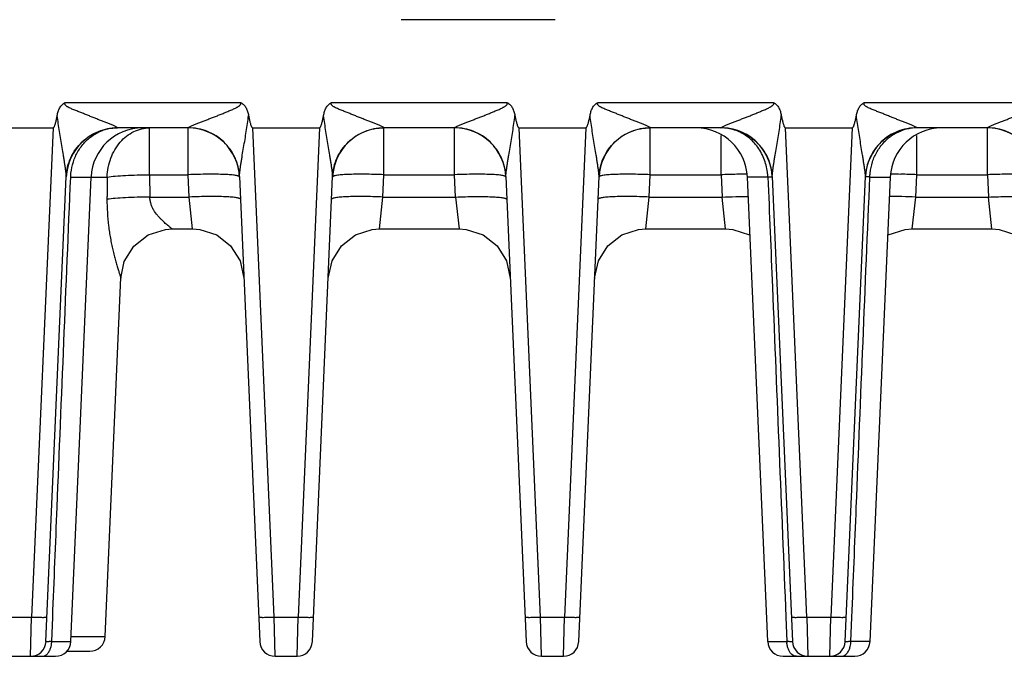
# Model space of a CAD drawing. Header units: inches. Extents: x 0 to 34, y 0 to 22.
# Tile 6 of 67: x 8.2 to 10.2, y 4.7 to 6. Entities that reach past the tile are written whole.
import ezdxf

# ---------------------------------------------------------------- set-up
doc = ezdxf.new("R2010")
doc.units = ezdxf.units.IN
doc.header["$LTSCALE"] = 1.87
doc.header["$MEASUREMENT"] = 0
doc.layers.get('0').update_dxf_attribs({"linetype": 'CONTINUOUS'})
doc.layers.add('DIMENSIONS', color=7, linetype='CONTINUOUS')
doc.styles.get("Standard").update_dxf_attribs({"font": 'txt', "width": 0.8})
doc.dimstyles.new('DIMSTYLE_1', dxfattribs={"dimtxt": 0.125, "dimasz": 0.18, "dimexe": 0.18, "dimexo": 0.0625, "dimgap": 0.09, "dimtad": 0, "dimtih": 1, "dimtoh": 1, "dimzin": 4, "dimdsep": 46, "dimtxsty": 'STANDARD', "dimblk": '_FILLED', "dimblk1": '_FILLED', "dimblk2": '_FILLED', "dimcen": 0.09, "dimadec": 0, "dimazin": 0, "dimtp": 0.01, "dimtm": 0.01, "dimtfac": 1, "dimtofl": 0, "dimtmove": 0, "dimatfit": 3, "dimldrblk": '_FILLED', "dimfxl": 1, "dimtolj": 1, "dimtzin": 4, "dimarcsym": 0})

# ---------------------------------------------------------------- blocks, each defined once
blk = doc.blocks.new('*D12')
at = {"layer": 'DIMENSIONS', "color": 2, "linetype": 'CONTINUOUS'}
blk.add_line((11.2931, 9.5325), (5.3248, 9.5325), dxfattribs=at)
at = {"layer": 'DIMENSIONS', "color": 2, "linetype": 'CONTINUOUS', "insert": (5.2623, 9.595), "char_height": 0.125, "width": 1.225, "attachment_point": 3, "line_spacing_factor": 0.9}
blk.add_mtext('4.80{\\Ftxt.shx;\\W1.000000;\\H0.125000; }[121.9]', dxfattribs=at)
blk = doc.blocks.new('_FILLED')
at = {"color": 0, "linetype": 'BYBLOCK'}
blk.add_solid([(0, 0), (-1, 0.174), (-1, -0.174)], dxfattribs=at)

msp = doc.modelspace()

# ---------------------------------------------------------------- linework, layer by layer
at = {"color": 7, "linetype": 'CONTINUOUS'}
for p, q in [((9.2768, 5.9729), (8.9764, 5.9729)), ((8.3219, 5.8114), (8.6635, 5.8114)), ((8.8411, 5.8114), (9.1827, 5.8114)), ((9.3604, 5.8114), (9.7019, 5.8114)), ((9.8796, 5.8114), (10.2212, 5.8114)), ((8.1681, 5.7619), (8.2981, 5.7619)), ((8.2981, 5.7619), (8.2564, 4.8084)), ((8.4238, 5.7619), (8.4238, 5.7621)), ((8.5616, 5.7619), (8.4238, 5.7619)), ((8.4862, 5.6706), (8.4862, 5.7619)), ((8.5616, 5.7621), (8.5616, 5.7619)), ((8.5616, 5.6706), (8.5616, 5.7619)), ((8.7289, 4.8084), (8.6873, 5.7619)), ((8.6873, 5.7619), (8.8173, 5.7619)), ((8.8173, 5.7619), (8.7757, 4.8084)), ((8.943, 5.7619), (8.943, 5.7621)), ((8.943, 5.6706), (8.943, 5.7619)), ((9.0808, 5.7619), (8.943, 5.7619)), ((9.0808, 5.7621), (9.0808, 5.7619)), ((9.0808, 5.6706), (9.0808, 5.7619)), ((9.2482, 4.8084), (9.2065, 5.7619)), ((9.2065, 5.7619), (9.3365, 5.7619)), ((9.3365, 5.7619), (9.2949, 4.8084)), ((9.4622, 5.7619), (9.4623, 5.7621)), ((9.4622, 5.6706), (9.4622, 5.7619)), ((9.6001, 5.7619), (9.4622, 5.7619)), ((9.6, 5.7621), (9.6001, 5.7619)), ((9.7674, 4.8084), (9.7258, 5.7619)), ((9.7258, 5.7619), (9.8558, 5.7619)), ((9.8558, 5.7619), (9.8141, 4.8084)), ((9.9815, 5.7619), (9.9815, 5.7621)), ((10.1193, 5.7619), (9.9815, 5.7619)), ((10.1193, 5.7621), (10.1193, 5.7619)), ((10.1193, 5.6706), (10.1193, 5.7619)), ((9.6001, 5.6706), (9.6001, 5.7474)), ((9.9815, 5.6706), (9.9815, 5.7474)), ((8.2843, 4.7606), (8.3239, 5.667)), ((8.3325, 5.6662), (8.4035, 5.6662)), ((8.3328, 4.7606), (8.3724, 5.6662)), ((8.4862, 5.6706), (8.4865, 5.6271)), ((8.4862, 5.6706), (8.5616, 5.6706)), ((8.5635, 5.6271), (8.5616, 5.6706)), ((8.6615, 5.667), (8.7011, 4.7606)), ((8.8036, 4.7606), (8.8431, 5.667)), ((8.9411, 5.6271), (8.943, 5.6706)), ((8.943, 5.6706), (9.0808, 5.6706)), ((9.0827, 5.6271), (9.0808, 5.6706)), ((9.1807, 5.667), (9.2203, 4.7606)), ((9.3228, 4.7606), (9.3624, 5.667)), ((9.4603, 5.6271), (9.4622, 5.6706)), ((9.4622, 5.6706), (9.6001, 5.6706)), ((9.6001, 5.6706), (9.602, 5.6271)), ((9.691, 4.7606), (9.6515, 5.6662)), ((9.6914, 5.6662), (9.6515, 5.6662)), ((9.6999, 5.667), (9.7395, 4.7606)), ((9.842, 4.7606), (9.8816, 5.667)), ((9.8902, 5.6662), (9.9301, 5.6662)), ((9.8905, 4.7606), (9.9301, 5.6662)), ((9.9796, 5.6271), (9.9815, 5.6706)), ((9.9815, 5.6706), (10.1193, 5.6706)), ((10.1193, 5.6706), (10.1212, 5.6271)), ((8.4865, 5.6271), (8.5635, 5.6271)), ((8.5702, 5.5649), (8.5635, 5.6271)), ((8.9344, 5.5649), (8.9411, 5.6271)), ((8.9411, 5.6271), (9.0827, 5.6271)), ((9.0827, 5.6271), (9.0894, 5.5649)), ((9.4536, 5.5649), (9.4603, 5.6271)), ((9.4603, 5.6271), (9.602, 5.6271)), ((9.6087, 5.5649), (9.602, 5.6271)), ((9.9729, 5.5649), (9.9796, 5.6271)), ((9.9796, 5.6271), (10.1212, 5.6271)), ((10.1279, 5.5649), (10.1212, 5.6271)), ((8.4833, 5.5532), (8.4833, 5.5532)), ((8.53, 5.5649), (8.5702, 5.5649)), ((8.5702, 5.5649), (8.5844, 5.5639)), ((8.9344, 5.5649), (9.0894, 5.5649)), ((9.4067, 5.5532), (9.4395, 5.5639)), ((9.4395, 5.5639), (9.4536, 5.5649)), ((9.4537, 5.5649), (9.6087, 5.5649)), ((9.6087, 5.5649), (9.6228, 5.5639)), ((9.9729, 5.5649), (10.1279, 5.5649)), ((10.1279, 5.5649), (10.1421, 5.5639)), ((8.3998, 4.7706), (8.4303, 5.4706)), ((8.2097, 4.8084), (8.2564, 4.8084)), ((8.2544, 4.7319), (8.2564, 4.8084)), ((8.2955, 4.7606), (8.2974, 4.8079)), ((8.7289, 4.8084), (8.7757, 4.8084)), ((8.731, 4.7319), (8.7289, 4.8084)), ((8.7736, 4.7319), (8.7757, 4.8084)), ((9.2482, 4.8084), (9.2949, 4.8084)), ((9.2503, 4.7319), (9.2482, 4.8084)), ((9.2928, 4.7319), (9.2949, 4.8084)), ((9.7264, 4.8079), (9.7283, 4.7606)), ((9.7674, 4.8084), (9.8141, 4.8084)), ((9.7674, 4.8084), (9.7695, 4.7319)), ((9.8121, 4.7319), (9.8141, 4.8084)), ((9.8532, 4.7606), (9.8551, 4.8079)), ((8.2955, 4.7606), (8.3328, 4.7606)), ((8.3333, 4.7706), (8.3998, 4.7706)), ((9.691, 4.7606), (9.7283, 4.7606)), ((9.8905, 4.7606), (9.8532, 4.7606)), ((8.324, 4.7419), (8.3698, 4.7419)), ((8.1633, 4.7319), (8.3029, 4.7319)), ((8.731, 4.7319), (8.7736, 4.7319)), ((9.2503, 4.7319), (9.2928, 4.7319)), ((9.721, 4.7319), (9.8606, 4.7319))]:
    msp.add_line(p, q, dxfattribs=at)
for points in [[(8.4303, 5.4693), (8.437, 5.5012), (8.4555, 5.5314), (8.4833, 5.5532), (8.517, 5.564), (8.5302, 5.5649)], [(8.5844, 5.5639), (8.6171, 5.5532), (8.6443, 5.5321), (8.6627, 5.5029), (8.6701, 5.4692)], [(8.8345, 5.4692), (8.8419, 5.5029), (8.8603, 5.5321), (8.8875, 5.5532), (8.9202, 5.5639), (8.9344, 5.5649)], [(9.0894, 5.5649), (9.1036, 5.5639), (9.1364, 5.5532), (9.1635, 5.5321), (9.1819, 5.5029), (9.1893, 5.4692)], [(9.3537, 5.4692), (9.3612, 5.5029), (9.3796, 5.5321), (9.4067, 5.5532)], [(9.6228, 5.5639), (9.6556, 5.5532), (9.6564, 5.5525)], [(9.9251, 5.5525), (9.9259, 5.5532), (9.9587, 5.5639), (9.9729, 5.5649)], [(10.1421, 5.5639), (10.1748, 5.5532), (10.202, 5.5321), (10.2204, 5.5029), (10.2278, 5.4692)]]:
    msp.add_lwpolyline(points, dxfattribs=at)
for centre, radius, start, end in [((8.4238, 5.6619), 0.1, 89.9948, 177.5), ((8.4723, 5.6619), 0.1, 90, 177.5), ((8.4236, 5.6759), 0.0859, 96.9534, 109.979), ((8.4238, 5.6747), 0.0872, 90.0003, 96.9607), ((8.5616, 5.6619), 0.1, 2.5, 90), ((8.943, 5.6619), 0.1, 90, 177.5), ((9.0808, 5.6619), 0.1, 2.5, 90), ((9.4622, 5.6619), 0.1, 90, 177.5), ((9.5516, 5.6619), 0.1, 2.5, 90), ((9.6001, 5.6619), 0.1, 2.5, 90.0042), ((9.9815, 5.6619), 0.1, 89.9948, 177.5), ((10.03, 5.6619), 0.1, 90, 177.5), ((9.9813, 5.6759), 0.0859, 96.9144, 110.4413), ((9.9815, 5.6747), 0.0872, 90.0003, 96.923), ((10.1193, 5.6619), 0.1, 2.5, 90), ((8.563, 5.663), 0.0985, 24.3607, 30.4467), ((8.5619, 5.6625), 0.0997, 2.5741, 24.3138), ((8.9426, 5.6626), 0.0995, 155.7688, 177.4289), ((9.0822, 5.663), 0.0985, 24.3607, 30.4467), ((9.0811, 5.6625), 0.0997, 2.5741, 24.3138), ((9.4618, 5.6626), 0.0995, 155.7688, 164.2498), ((9.6015, 5.663), 0.0985, 24.3607, 30.4467), ((9.6005, 5.6626), 0.0995, 8.6513, 24.3284), ((9.9811, 5.6626), 0.0996, 156.3626, 164.2261), ((9.9813, 5.6625), 0.0998, 167.8995, 171.2097), ((9.6476, 4.5841), 1.0875, 90.8807, 92.5041), ((9.6443, 4.8278), 0.8438, 89.5595, 90.9093), ((9.9371, 4.7865), 0.885, 89.1221, 90.409), ((9.9332, 4.5576), 1.1141, 87.5152, 89.0999), ((8.2544, 4.7619), 0.03, 270.0007, 357.5), ((8.2493, 4.7618), 0.0463, 355.75, 358.4026), ((8.3029, 4.7619), 0.03, 270, 357.5), ((8.3698, 4.7719), 0.03, 269.9937, 357.4996), ((8.731, 4.7619), 0.03, 182.5, 269.9999), ((8.7736, 4.7619), 0.03, 270.0001, 357.5), ((9.2503, 4.7619), 0.03, 182.5, 269.9999), ((9.2928, 4.7619), 0.03, 270.0001, 357.5), ((9.721, 4.7619), 0.03, 182.5004, 270.0048), ((9.7743, 4.7618), 0.046, 181.5556, 184.3033), ((9.7695, 4.7619), 0.03, 182.5, 270.0001), ((9.8121, 4.7619), 0.03, 270.0003, 357.5), ((9.807, 4.7618), 0.0463, 355.7498, 358.4024), ((9.8606, 4.7619), 0.03, 269.9958, 357.4997)]:
    msp.add_arc(centre, radius, start, end, dxfattribs=at)
for points, knots in [([(8.3063, 5.7863), (8.3067, 5.7888), (8.3079, 5.7938), (8.3103, 5.7998), (8.313, 5.8042), (8.3155, 5.8072), (8.3184, 5.8097), (8.3207, 5.8109), (8.3219, 5.8114)], [0, 0, 0, 0, 0.249883, 0.499696, 0.624777, 0.749929, 0.874955, 1, 1, 1, 1]), ([(8.4238, 5.7621), (8.4237, 5.7622), (8.4235, 5.7624), (8.4229, 5.7629), (8.4216, 5.7637), (8.4196, 5.7647), (8.4171, 5.7658), (8.4143, 5.767), (8.4101, 5.7688), (8.4046, 5.771), (8.3978, 5.7737), (8.3907, 5.7765), (8.3835, 5.7793), (8.3762, 5.7822), (8.3688, 5.7852), (8.3614, 5.7882), (8.3539, 5.7912), (8.3476, 5.7937), (8.3426, 5.7957), (8.3388, 5.7972), (8.335, 5.7987), (8.3313, 5.8004), (8.3282, 5.8019), (8.3259, 5.8033), (8.3242, 5.8044), (8.3229, 5.8056), (8.322, 5.8066), (8.3214, 5.8075), (8.3211, 5.8085), (8.3211, 5.8095), (8.3214, 5.8105), (8.3217, 5.8111), (8.3219, 5.8114)], [0, 0, 0, 0, 0.002974, 0.007543, 0.021292, 0.04078, 0.064867, 0.091882, 0.120415, 0.18071, 0.24419, 0.309593, 0.37623, 0.443733, 0.511893, 0.580606, 0.649769, 0.719287, 0.754152, 0.78907, 0.824027, 0.859009, 0.894014, 0.911554, 0.928998, 0.946519, 0.95555, 0.964552, 0.973268, 0.981991, 0.991011, 1, 1, 1, 1]), ([(8.5616, 5.7621), (8.5618, 5.7624), (8.5624, 5.7629), (8.5637, 5.7637), (8.5657, 5.7647), (8.5692, 5.7663), (8.5742, 5.7684), (8.5807, 5.771), (8.5875, 5.7737), (8.5946, 5.7765), (8.6018, 5.7793), (8.6091, 5.7821), (8.6165, 5.785), (8.624, 5.788), (8.6314, 5.791), (8.6377, 5.7935), (8.6427, 5.7957), (8.6464, 5.7973), (8.6501, 5.7989), (8.6532, 5.8004), (8.6556, 5.8016), (8.6574, 5.8026), (8.6592, 5.8036), (8.6606, 5.8046), (8.6616, 5.8054), (8.6627, 5.8063), (8.6639, 5.8075), (8.6646, 5.8096), (8.6639, 5.8109), (8.6635, 5.8114)], [0, 0, 0, 0, 0.007593, 0.021079, 0.040559, 0.0648, 0.120166, 0.180544, 0.244099, 0.309517, 0.376231, 0.443868, 0.512186, 0.581018, 0.650252, 0.719799, 0.754669, 0.789593, 0.824565, 0.859577, 0.877099, 0.894622, 0.912184, 0.929692, 0.938457, 0.947281, 0.96484, 0.98243, 1, 1, 1, 1]), ([(8.6635, 5.8114), (8.6646, 5.8109), (8.6669, 5.8097), (8.6699, 5.8072), (8.6724, 5.8042), (8.6751, 5.7998), (8.6775, 5.7938), (8.6787, 5.7888), (8.6791, 5.7863)], [0, 0, 0, 0, 0.125071, 0.250047, 0.375256, 0.500323, 0.750124, 1, 1, 1, 1]), ([(8.8255, 5.7863), (8.826, 5.7888), (8.8271, 5.7938), (8.8295, 5.7998), (8.8322, 5.8042), (8.8347, 5.8072), (8.8377, 5.8097), (8.84, 5.8109), (8.8411, 5.8114)], [0, 0, 0, 0, 0.249883, 0.499696, 0.624777, 0.749929, 0.874955, 1, 1, 1, 1]), ([(8.943, 5.7621), (8.943, 5.7622), (8.9428, 5.7624), (8.9421, 5.7629), (8.9409, 5.7637), (8.9389, 5.7647), (8.9364, 5.7658), (8.9335, 5.767), (8.9293, 5.7688), (8.9239, 5.771), (8.917, 5.7737), (8.9099, 5.7765), (8.9027, 5.7793), (8.8954, 5.7822), (8.888, 5.7852), (8.8806, 5.7882), (8.8731, 5.7912), (8.8668, 5.7937), (8.8618, 5.7957), (8.858, 5.7972), (8.8542, 5.7987), (8.8505, 5.8004), (8.8475, 5.8019), (8.8451, 5.8033), (8.8434, 5.8044), (8.8421, 5.8056), (8.8412, 5.8066), (8.8406, 5.8075), (8.8403, 5.8085), (8.8403, 5.8095), (8.8406, 5.8105), (8.8409, 5.8111), (8.8411, 5.8114)], [0, 0, 0, 0, 0.002974, 0.007543, 0.021292, 0.04078, 0.064867, 0.091882, 0.120415, 0.18071, 0.24419, 0.309593, 0.37623, 0.443733, 0.511893, 0.580606, 0.649769, 0.719287, 0.754152, 0.78907, 0.824027, 0.859009, 0.894014, 0.911554, 0.928998, 0.946519, 0.95555, 0.964552, 0.973268, 0.981991, 0.991011, 1, 1, 1, 1]), ([(9.0808, 5.7621), (9.081, 5.7624), (9.0816, 5.7629), (9.083, 5.7637), (9.0849, 5.7647), (9.0885, 5.7663), (9.0935, 5.7684), (9.0999, 5.771), (9.1067, 5.7737), (9.1138, 5.7765), (9.121, 5.7793), (9.1284, 5.7821), (9.1358, 5.785), (9.1432, 5.788), (9.1507, 5.791), (9.1569, 5.7935), (9.1619, 5.7957), (9.1656, 5.7973), (9.1693, 5.7989), (9.1724, 5.8004), (9.1748, 5.8016), (9.1766, 5.8026), (9.1784, 5.8036), (9.1798, 5.8046), (9.1809, 5.8054), (9.1819, 5.8063), (9.1832, 5.8075), (9.1838, 5.8096), (9.1832, 5.8109), (9.1827, 5.8114)], [0, 0, 0, 0, 0.007593, 0.021079, 0.040559, 0.0648, 0.120166, 0.180544, 0.244099, 0.309517, 0.376231, 0.443868, 0.512186, 0.581018, 0.650252, 0.719799, 0.754669, 0.789593, 0.824565, 0.859577, 0.877099, 0.894622, 0.912184, 0.929692, 0.938457, 0.947281, 0.96484, 0.98243, 1, 1, 1, 1]), ([(9.1827, 5.8114), (9.1839, 5.8109), (9.1862, 5.8097), (9.1892, 5.8072), (9.1916, 5.8042), (9.1943, 5.7998), (9.1967, 5.7938), (9.1979, 5.7888), (9.1984, 5.7863)], [0, 0, 0, 0, 0.125071, 0.250047, 0.375256, 0.500323, 0.750124, 1, 1, 1, 1]), ([(9.3447, 5.7863), (9.3452, 5.7888), (9.3464, 5.7938), (9.3488, 5.7998), (9.3514, 5.8042), (9.3539, 5.8072), (9.3569, 5.8097), (9.3592, 5.8109), (9.3604, 5.8114)], [0, 0, 0, 0, 0.249883, 0.499696, 0.624777, 0.749929, 0.874955, 1, 1, 1, 1]), ([(9.4623, 5.7621), (9.4622, 5.7622), (9.462, 5.7624), (9.4614, 5.7629), (9.4601, 5.7637), (9.4581, 5.7647), (9.4556, 5.7658), (9.4527, 5.767), (9.4486, 5.7688), (9.4431, 5.771), (9.4363, 5.7737), (9.4292, 5.7765), (9.4219, 5.7793), (9.4146, 5.7822), (9.4072, 5.7852), (9.3998, 5.7882), (9.3923, 5.7912), (9.3861, 5.7937), (9.381, 5.7957), (9.3772, 5.7972), (9.3735, 5.7987), (9.3697, 5.8004), (9.3667, 5.8019), (9.3643, 5.8033), (9.3626, 5.8044), (9.3613, 5.8056), (9.3604, 5.8066), (9.3599, 5.8075), (9.3595, 5.8085), (9.3595, 5.8095), (9.3598, 5.8105), (9.3602, 5.8111), (9.3604, 5.8114)], [0, 0, 0, 0, 0.002974, 0.007543, 0.021292, 0.04078, 0.064867, 0.091882, 0.120415, 0.18071, 0.24419, 0.309593, 0.37623, 0.443733, 0.511893, 0.580606, 0.649769, 0.719287, 0.754152, 0.78907, 0.824027, 0.859009, 0.894014, 0.911554, 0.928998, 0.946519, 0.95555, 0.964552, 0.973268, 0.981991, 0.991011, 1, 1, 1, 1]), ([(9.6, 5.7621), (9.6002, 5.7624), (9.6009, 5.7629), (9.6022, 5.7637), (9.6042, 5.7647), (9.6077, 5.7663), (9.6127, 5.7684), (9.6192, 5.771), (9.626, 5.7737), (9.633, 5.7765), (9.6403, 5.7793), (9.6476, 5.7821), (9.655, 5.785), (9.6624, 5.788), (9.6699, 5.791), (9.6761, 5.7935), (9.6811, 5.7957), (9.6848, 5.7973), (9.6886, 5.7989), (9.6916, 5.8004), (9.6941, 5.8016), (9.6958, 5.8026), (9.6976, 5.8036), (9.699, 5.8046), (9.7001, 5.8054), (9.7011, 5.8063), (9.7024, 5.8075), (9.7031, 5.8096), (9.7024, 5.8109), (9.7019, 5.8114)], [0, 0, 0, 0, 0.007593, 0.021079, 0.040559, 0.0648, 0.120166, 0.180544, 0.244099, 0.309517, 0.376231, 0.443868, 0.512186, 0.581018, 0.650252, 0.719799, 0.754669, 0.789593, 0.824565, 0.859577, 0.877099, 0.894622, 0.912184, 0.929692, 0.938457, 0.947281, 0.96484, 0.98243, 1, 1, 1, 1]), ([(9.7019, 5.8114), (9.7031, 5.8109), (9.7054, 5.8097), (9.7084, 5.8072), (9.7109, 5.8042), (9.7136, 5.7998), (9.7159, 5.7938), (9.7171, 5.7888), (9.7176, 5.7863)], [0, 0, 0, 0, 0.125071, 0.250047, 0.375256, 0.500323, 0.750124, 1, 1, 1, 1]), ([(9.8639, 5.7863), (9.8644, 5.7888), (9.8656, 5.7938), (9.868, 5.7998), (9.8707, 5.8042), (9.8732, 5.8072), (9.8761, 5.8097), (9.8784, 5.8109), (9.8796, 5.8114)], [0, 0, 0, 0, 0.249883, 0.499696, 0.624777, 0.749929, 0.874955, 1, 1, 1, 1]), ([(9.9815, 5.7621), (9.9814, 5.7622), (9.9812, 5.7624), (9.9806, 5.7629), (9.9793, 5.7637), (9.9773, 5.7647), (9.9748, 5.7658), (9.972, 5.767), (9.9678, 5.7688), (9.9623, 5.771), (9.9555, 5.7737), (9.9484, 5.7765), (9.9412, 5.7793), (9.9339, 5.7822), (9.9265, 5.7852), (9.919, 5.7882), (9.9116, 5.7912), (9.9053, 5.7937), (9.9003, 5.7957), (9.8965, 5.7972), (9.8927, 5.7987), (9.889, 5.8004), (9.8859, 5.8019), (9.8836, 5.8033), (9.8819, 5.8044), (9.8806, 5.8056), (9.8797, 5.8066), (9.8791, 5.8075), (9.8787, 5.8085), (9.8788, 5.8095), (9.8791, 5.8105), (9.8794, 5.8111), (9.8796, 5.8114)], [0, 0, 0, 0, 0.002974, 0.007543, 0.021292, 0.04078, 0.064867, 0.091882, 0.120415, 0.18071, 0.24419, 0.309593, 0.37623, 0.443733, 0.511893, 0.580606, 0.649769, 0.719287, 0.754152, 0.78907, 0.824027, 0.859009, 0.894014, 0.911554, 0.928998, 0.946519, 0.95555, 0.964552, 0.973268, 0.981991, 0.991011, 1, 1, 1, 1]), ([(10.1193, 5.7621), (10.1195, 5.7624), (10.1201, 5.7629), (10.1214, 5.7637), (10.1234, 5.7647), (10.1269, 5.7663), (10.1319, 5.7684), (10.1384, 5.771), (10.1452, 5.7737), (10.1523, 5.7765), (10.1595, 5.7793), (10.1668, 5.7821), (10.1742, 5.785), (10.1817, 5.788), (10.1891, 5.791), (10.1954, 5.7935), (10.2004, 5.7957), (10.2041, 5.7973), (10.2078, 5.7989), (10.2109, 5.8004), (10.2133, 5.8016), (10.2151, 5.8026), (10.2168, 5.8036), (10.2183, 5.8046), (10.2193, 5.8054), (10.2204, 5.8063), (10.2216, 5.8075), (10.2223, 5.8096), (10.2216, 5.8109), (10.2212, 5.8114)], [0, 0, 0, 0, 0.007593, 0.021079, 0.040559, 0.0648, 0.120166, 0.180544, 0.244099, 0.309517, 0.376231, 0.443868, 0.512186, 0.581018, 0.650252, 0.719799, 0.754669, 0.789593, 0.824565, 0.859577, 0.877099, 0.894622, 0.912184, 0.929692, 0.938457, 0.947281, 0.96484, 0.98243, 1, 1, 1, 1]), ([(8.2981, 5.7619), (8.2986, 5.7619), (8.2993, 5.7625), (8.2999, 5.7634), (8.3005, 5.7643), (8.301, 5.7656), (8.3018, 5.7676), (8.3027, 5.7702), (8.3035, 5.7734), (8.3043, 5.7766), (8.3052, 5.7809), (8.3058, 5.7841), (8.3063, 5.7863)], [0, 0, 0, 0, 0.061335, 0.092616, 0.123924, 0.186494, 0.249072, 0.374217, 0.499372, 0.624529, 0.749687, 1, 1, 1, 1]), ([(8.3239, 5.667), (8.3239, 5.6678), (8.3239, 5.6696), (8.3236, 5.6725), (8.3232, 5.6757), (8.3227, 5.6803), (8.3218, 5.6862), (8.3207, 5.6935), (8.3196, 5.701), (8.3179, 5.7111), (8.3158, 5.7239), (8.3133, 5.7393), (8.3107, 5.7549), (8.3083, 5.7706), (8.3069, 5.781), (8.3063, 5.7863)], [0, 0, 0, 0, 0.019415, 0.044427, 0.071671, 0.100195, 0.159717, 0.221229, 0.283952, 0.347462, 0.476057, 0.606009, 0.736805, 0.868204, 1, 1, 1, 1]), ([(8.6615, 5.667), (8.6614, 5.6678), (8.6615, 5.6696), (8.6619, 5.6737), (8.6626, 5.6793), (8.6635, 5.6863), (8.6646, 5.6936), (8.6658, 5.7011), (8.6674, 5.7112), (8.6696, 5.7239), (8.6723, 5.7393), (8.6748, 5.7549), (8.6772, 5.7705), (8.6785, 5.781), (8.6791, 5.7863)], [0, 0, 0, 0, 0.019961, 0.044774, 0.100599, 0.160196, 0.221726, 0.284429, 0.347866, 0.476246, 0.606051, 0.736825, 0.868224, 1, 1, 1, 1]), ([(8.6791, 5.7863), (8.6795, 5.7841), (8.6802, 5.7809), (8.6811, 5.7766), (8.6819, 5.7734), (8.6827, 5.7702), (8.6837, 5.7671), (8.6846, 5.7648), (8.6855, 5.7634), (8.6861, 5.7625), (8.6868, 5.7619), (8.6873, 5.7619)], [0, 0, 0, 0, 0.250346, 0.37552, 0.500693, 0.625864, 0.751025, 0.876116, 0.907422, 0.938713, 1, 1, 1, 1]), ([(8.8173, 5.7619), (8.8178, 5.7619), (8.8186, 5.7625), (8.8192, 5.7634), (8.8197, 5.7643), (8.8203, 5.7656), (8.8211, 5.7676), (8.8219, 5.7702), (8.8227, 5.7734), (8.8235, 5.7766), (8.8244, 5.7809), (8.8251, 5.7841), (8.8255, 5.7863)], [0, 0, 0, 0, 0.061335, 0.092616, 0.123924, 0.186494, 0.249072, 0.374217, 0.499372, 0.624529, 0.749687, 1, 1, 1, 1]), ([(8.8431, 5.667), (8.8432, 5.6678), (8.8431, 5.6696), (8.8428, 5.6725), (8.8425, 5.6757), (8.8419, 5.6803), (8.8411, 5.6862), (8.84, 5.6935), (8.8388, 5.701), (8.8372, 5.7111), (8.8351, 5.7239), (8.8325, 5.7393), (8.83, 5.7549), (8.8276, 5.7706), (8.8262, 5.781), (8.8255, 5.7863)], [0, 0, 0, 0, 0.019415, 0.044427, 0.071671, 0.100195, 0.159717, 0.221229, 0.283952, 0.347462, 0.476057, 0.606009, 0.736805, 0.868204, 1, 1, 1, 1]), ([(9.1807, 5.667), (9.1807, 5.6678), (9.1807, 5.6696), (9.1811, 5.6737), (9.1818, 5.6793), (9.1828, 5.6863), (9.1839, 5.6936), (9.185, 5.7011), (9.1867, 5.7112), (9.1888, 5.7239), (9.1915, 5.7393), (9.1941, 5.7549), (9.1964, 5.7705), (9.1977, 5.781), (9.1984, 5.7863)], [0, 0, 0, 0, 0.019961, 0.044774, 0.100599, 0.160196, 0.221726, 0.284429, 0.347866, 0.476246, 0.606051, 0.736825, 0.868224, 1, 1, 1, 1]), ([(9.1984, 5.7863), (9.1988, 5.7841), (9.1994, 5.7809), (9.2003, 5.7766), (9.2011, 5.7734), (9.202, 5.7702), (9.203, 5.7671), (9.2039, 5.7648), (9.2047, 5.7634), (9.2053, 5.7625), (9.206, 5.7619), (9.2065, 5.7619)], [0, 0, 0, 0, 0.250346, 0.37552, 0.500693, 0.625864, 0.751025, 0.876116, 0.907422, 0.938713, 1, 1, 1, 1]), ([(9.3365, 5.7619), (9.3371, 5.7619), (9.3378, 5.7625), (9.3384, 5.7634), (9.3389, 5.7643), (9.3395, 5.7656), (9.3403, 5.7676), (9.3411, 5.7702), (9.342, 5.7734), (9.3427, 5.7766), (9.3437, 5.7809), (9.3443, 5.7841), (9.3447, 5.7863)], [0, 0, 0, 0, 0.061335, 0.092616, 0.123924, 0.186494, 0.249072, 0.374217, 0.499372, 0.624529, 0.749687, 1, 1, 1, 1]), ([(9.3624, 5.667), (9.3624, 5.6678), (9.3623, 5.6696), (9.3621, 5.6725), (9.3617, 5.6757), (9.3611, 5.6803), (9.3603, 5.6862), (9.3592, 5.6935), (9.358, 5.701), (9.3564, 5.7111), (9.3543, 5.7239), (9.3518, 5.7393), (9.3492, 5.7549), (9.3468, 5.7706), (9.3454, 5.781), (9.3447, 5.7863)], [0, 0, 0, 0, 0.019415, 0.044427, 0.071671, 0.100195, 0.159717, 0.221229, 0.283952, 0.347462, 0.476057, 0.606009, 0.736805, 0.868204, 1, 1, 1, 1]), ([(9.6999, 5.667), (9.6999, 5.6678), (9.7, 5.6696), (9.7003, 5.6737), (9.701, 5.6793), (9.702, 5.6863), (9.7031, 5.6936), (9.7043, 5.7011), (9.7059, 5.7112), (9.7081, 5.7239), (9.7107, 5.7393), (9.7133, 5.7549), (9.7156, 5.7705), (9.717, 5.781), (9.7176, 5.7863)], [0, 0, 0, 0, 0.019961, 0.044774, 0.100599, 0.160196, 0.221726, 0.284429, 0.347866, 0.476246, 0.606051, 0.736825, 0.868224, 1, 1, 1, 1]), ([(9.7176, 5.7863), (9.718, 5.7841), (9.7186, 5.7809), (9.7196, 5.7766), (9.7203, 5.7734), (9.7212, 5.7702), (9.7222, 5.7671), (9.7231, 5.7648), (9.7239, 5.7634), (9.7245, 5.7625), (9.7252, 5.7619), (9.7258, 5.7619)], [0, 0, 0, 0, 0.250346, 0.37552, 0.500693, 0.625864, 0.751025, 0.876116, 0.907422, 0.938713, 1, 1, 1, 1]), ([(9.8558, 5.7619), (9.8563, 5.7619), (9.857, 5.7625), (9.8576, 5.7634), (9.8582, 5.7643), (9.8587, 5.7656), (9.8595, 5.7676), (9.8603, 5.7702), (9.8612, 5.7734), (9.862, 5.7766), (9.8629, 5.7809), (9.8635, 5.7841), (9.8639, 5.7863)], [0, 0, 0, 0, 0.061335, 0.092616, 0.123924, 0.186494, 0.249072, 0.374217, 0.499372, 0.624529, 0.749687, 1, 1, 1, 1]), ([(9.8816, 5.667), (9.8816, 5.6678), (9.8815, 5.6696), (9.8813, 5.6725), (9.8809, 5.6757), (9.8804, 5.6803), (9.8795, 5.6862), (9.8784, 5.6935), (9.8772, 5.701), (9.8756, 5.7111), (9.8735, 5.7239), (9.871, 5.7393), (9.8684, 5.7549), (9.866, 5.7706), (9.8646, 5.781), (9.8639, 5.7863)], [0, 0, 0, 0, 0.019415, 0.044427, 0.071671, 0.100195, 0.159717, 0.221229, 0.283952, 0.347462, 0.476057, 0.606009, 0.736805, 0.868204, 1, 1, 1, 1]), ([(8.3239, 5.667), (8.3245, 5.6796), (8.3305, 5.7048), (8.353, 5.7363), (8.3856, 5.7573), (8.4112, 5.7621), (8.4238, 5.7621)], [0, 0, 0, 0, 0.249407, 0.499144, 0.749378, 1, 1, 1, 1]), ([(8.4554, 5.7547), (8.4602, 5.757), (8.4703, 5.7606), (8.481, 5.7619), (8.4862, 5.7619)], [0, 0, 0, 0, 0.504865, 1, 1, 1, 1]), ([(8.6615, 5.667), (8.6609, 5.6796), (8.6549, 5.7048), (8.6324, 5.7363), (8.5998, 5.7573), (8.5742, 5.7621), (8.5616, 5.7621)], [0, 0, 0, 0, 0.249365, 0.499026, 0.749311, 1, 1, 1, 1]), ([(8.8431, 5.667), (8.8437, 5.6796), (8.8497, 5.7048), (8.8722, 5.7363), (8.9049, 5.7573), (8.9304, 5.7621), (8.943, 5.7621)], [0, 0, 0, 0, 0.249407, 0.499144, 0.749378, 1, 1, 1, 1]), ([(9.1807, 5.667), (9.1802, 5.6796), (9.1741, 5.7048), (9.1516, 5.7363), (9.119, 5.7573), (9.0935, 5.7621), (9.0808, 5.7621)], [0, 0, 0, 0, 0.249365, 0.499026, 0.749311, 1, 1, 1, 1]), ([(9.3624, 5.667), (9.3629, 5.6796), (9.369, 5.7048), (9.3915, 5.7363), (9.4241, 5.7573), (9.4496, 5.7621), (9.4623, 5.7621)], [0, 0, 0, 0, 0.249407, 0.499144, 0.749378, 1, 1, 1, 1]), ([(9.6999, 5.667), (9.6994, 5.6796), (9.6934, 5.7048), (9.6709, 5.7363), (9.6382, 5.7573), (9.6127, 5.7621), (9.6, 5.7621)], [0, 0, 0, 0, 0.249365, 0.499026, 0.749311, 1, 1, 1, 1]), ([(9.6837, 5.7025), (9.6802, 5.7112), (9.671, 5.7275), (9.6542, 5.7437), (9.6388, 5.7531), (9.6223, 5.7598), (9.6089, 5.7619), (9.6001, 5.7619)], [0, 0, 0, 0, 0.259379, 0.510194, 0.633407, 0.755852, 1, 1, 1, 1]), ([(9.9815, 5.7621), (9.9689, 5.7621), (9.9433, 5.7573), (9.9107, 5.7363), (9.8882, 5.7048), (9.8821, 5.6796), (9.8816, 5.667)], [0, 0, 0, 0, 0.250622, 0.500856, 0.750594, 1, 1, 1, 1]), ([(10.2192, 5.667), (10.2186, 5.6796), (10.2126, 5.7048), (10.1901, 5.7363), (10.1575, 5.7573), (10.1319, 5.7621), (10.1193, 5.7621)], [0, 0, 0, 0, 0.249365, 0.499026, 0.749311, 1, 1, 1, 1]), ([(8.3377, 5.6956), (8.3399, 5.7026), (8.3459, 5.7162), (8.3589, 5.7338), (8.3751, 5.7479), (8.3877, 5.7543), (8.3943, 5.7567)], [0, 0, 0, 0, 0.259128, 0.511801, 0.758046, 1, 1, 1, 1]), ([(8.429, 5.7341), (8.4327, 5.7384), (8.4408, 5.7462), (8.4504, 5.7523), (8.4554, 5.7547)], [0, 0, 0, 0, 0.508454, 1, 1, 1, 1]), ([(9.8954, 5.6956), (9.8976, 5.7026), (9.9036, 5.716), (9.9164, 5.7336), (9.9324, 5.7476), (9.9449, 5.754), (9.9513, 5.7564)], [0, 0, 0, 0, 0.259074, 0.511754, 0.758043, 1, 1, 1, 1]), ([(8.4035, 5.6662), (8.4037, 5.6725), (8.4052, 5.6851), (8.4118, 5.7088), (8.4211, 5.725), (8.429, 5.7341)], [0, 0, 0, 0, 0.257536, 0.512524, 1, 1, 1, 1]), ([(9.6914, 5.6662), (9.6912, 5.6693), (9.6901, 5.6817), (9.6871, 5.6938), (9.6837, 5.7025)], [0, 0, 0, 0, 0.251354, 1, 1, 1, 1]), ([(8.3325, 5.6662), (8.3326, 5.6687), (8.3333, 5.6786), (8.3354, 5.6885), (8.3377, 5.6956)], [0, 0, 0, 0, 0.250931, 1, 1, 1, 1]), ([(9.8902, 5.6662), (9.8903, 5.6687), (9.891, 5.6786), (9.8931, 5.6885), (9.8954, 5.6956)], [0, 0, 0, 0, 0.250931, 1, 1, 1, 1]), ([(8.2974, 4.8079), (8.3003, 4.8795), (8.3075, 5.0583), (8.3191, 5.3444), (8.328, 5.5589), (8.3325, 5.6662)], [0, 0, 0, 0, 0.249992, 0.624991, 1, 1, 1, 1]), ([(8.4035, 5.6662), (8.4034, 5.6626), (8.4033, 5.6563), (8.4033, 5.6472), (8.4034, 5.6391), (8.4033, 5.6309), (8.4032, 5.6255), (8.4032, 5.6228)], [0, 0, 0, 0, 0.250269, 0.437609, 0.624791, 0.81226, 1, 1, 1, 1]), ([(8.4035, 5.6662), (8.4088, 5.6669), (8.4208, 5.6681), (8.4403, 5.6694), (8.4626, 5.6703), (8.4782, 5.6705), (8.4862, 5.6706)], [0, 0, 0, 0, 0.193942, 0.434967, 0.709124, 1, 1, 1, 1]), ([(8.6615, 5.6662), (8.6615, 5.6665), (8.6611, 5.667), (8.6603, 5.6675), (8.6595, 5.6679), (8.6584, 5.6682), (8.6565, 5.6687), (8.6535, 5.6693), (8.6493, 5.6699), (8.6443, 5.6704), (8.6385, 5.6708), (8.6293, 5.6713), (8.6163, 5.6716), (8.5993, 5.6716), (8.5808, 5.6713), (8.5681, 5.6709), (8.5616, 5.6706)], [0, 0, 0, 0, 0.009681, 0.01695, 0.026219, 0.037598, 0.051136, 0.084731, 0.126849, 0.177157, 0.235272, 0.300658, 0.450636, 0.621573, 0.807239, 1, 1, 1, 1]), ([(8.943, 5.6706), (8.9365, 5.6709), (8.9238, 5.6713), (8.9054, 5.6716), (8.8883, 5.6716), (8.8753, 5.6713), (8.8662, 5.6708), (8.8603, 5.6704), (8.8553, 5.6699), (8.8511, 5.6693), (8.8481, 5.6687), (8.8462, 5.6682), (8.8452, 5.6679), (8.8443, 5.6675), (8.8435, 5.667), (8.8431, 5.6665), (8.8431, 5.6662)], [0, 0, 0, 0, 0.192761, 0.378426, 0.549363, 0.699342, 0.764728, 0.822843, 0.873151, 0.915269, 0.948864, 0.962402, 0.973781, 0.98305, 0.990319, 1, 1, 1, 1]), ([(9.1807, 5.6662), (9.1807, 5.6665), (9.1803, 5.667), (9.1796, 5.6675), (9.1787, 5.6679), (9.1776, 5.6682), (9.1757, 5.6687), (9.1728, 5.6693), (9.1686, 5.6699), (9.1635, 5.6704), (9.1577, 5.6708), (9.1485, 5.6713), (9.1355, 5.6716), (9.1185, 5.6716), (9.1, 5.6713), (9.0873, 5.6709), (9.0808, 5.6706)], [0, 0, 0, 0, 0.009681, 0.01695, 0.026219, 0.037598, 0.051136, 0.084731, 0.126849, 0.177157, 0.235272, 0.300658, 0.450636, 0.621573, 0.807239, 1, 1, 1, 1]), ([(9.4622, 5.6706), (9.4558, 5.6709), (9.4431, 5.6713), (9.4246, 5.6716), (9.4076, 5.6716), (9.3946, 5.6713), (9.3854, 5.6708), (9.3796, 5.6704), (9.3745, 5.6699), (9.3703, 5.6693), (9.3674, 5.6687), (9.3655, 5.6682), (9.3644, 5.6679), (9.3635, 5.6675), (9.3628, 5.667), (9.3623, 5.6665), (9.3623, 5.6662)], [0, 0, 0, 0, 0.192761, 0.378426, 0.549363, 0.699342, 0.764728, 0.822843, 0.873151, 0.915269, 0.948864, 0.962402, 0.973781, 0.98305, 0.990319, 1, 1, 1, 1]), ([(9.6914, 5.6662), (9.692, 5.6662), (9.6932, 5.6663), (9.695, 5.6663), (9.6964, 5.6663), (9.6977, 5.6663), (9.6985, 5.6663), (9.6991, 5.6663), (9.6994, 5.6663), (9.6996, 5.6663), (9.6998, 5.6663), (9.6999, 5.6663), (9.7, 5.6662), (9.7, 5.6662)], [0, 0, 0, 0, 0.224439, 0.423871, 0.595985, 0.738936, 0.851578, 0.896198, 0.932876, 0.961563, 0.982231, 0.994903, 1, 1, 1, 1]), ([(9.6914, 5.6662), (9.6944, 5.5947), (9.7018, 5.4159), (9.7134, 5.1298), (9.7221, 4.9152), (9.7264, 4.8079)], [0, 0, 0, 0, 0.250007, 0.625009, 1, 1, 1, 1]), ([(9.8551, 4.8079), (9.858, 4.8795), (9.8652, 5.0583), (9.8768, 5.3444), (9.8857, 5.5589), (9.8902, 5.6662)], [0, 0, 0, 0, 0.249992, 0.624991, 1, 1, 1, 1]), ([(9.8902, 5.6662), (9.8895, 5.6662), (9.8883, 5.6663), (9.8866, 5.6663), (9.8851, 5.6663), (9.8839, 5.6663), (9.883, 5.6663), (9.8825, 5.6663), (9.8822, 5.6663), (9.8819, 5.6663), (9.8817, 5.6663), (9.8816, 5.6663), (9.8816, 5.6662), (9.8816, 5.6662)], [0, 0, 0, 0, 0.224402, 0.423808, 0.595906, 0.738852, 0.8515, 0.896128, 0.932815, 0.961515, 0.982198, 0.994887, 1, 1, 1, 1]), ([(10.2192, 5.6662), (10.2192, 5.6665), (10.2188, 5.667), (10.218, 5.6675), (10.2172, 5.6679), (10.2161, 5.6682), (10.2142, 5.6687), (10.2112, 5.6693), (10.207, 5.6699), (10.202, 5.6704), (10.1961, 5.6708), (10.187, 5.6713), (10.174, 5.6716), (10.157, 5.6716), (10.1385, 5.6713), (10.1258, 5.6709), (10.1193, 5.6706)], [0, 0, 0, 0, 0.009681, 0.01695, 0.026219, 0.037598, 0.051136, 0.084731, 0.126849, 0.177157, 0.235272, 0.300658, 0.450636, 0.621573, 0.807239, 1, 1, 1, 1]), ([(8.4865, 5.6271), (8.4784, 5.6271), (8.4626, 5.6268), (8.4401, 5.626), (8.4205, 5.6247), (8.4085, 5.6235), (8.4032, 5.6228)], [0, 0, 0, 0, 0.291906, 0.5667, 0.807479, 1, 1, 1, 1]), ([(8.5302, 5.5649), (8.5302, 5.5648), (8.5299, 5.5651), (8.5297, 5.5652), (8.529, 5.5657), (8.5283, 5.5663), (8.5273, 5.5671), (8.5257, 5.5684), (8.5234, 5.5703), (8.5203, 5.5729), (8.5155, 5.5771), (8.5105, 5.5819), (8.5054, 5.5872), (8.5002, 5.5932), (8.4952, 5.5999), (8.4912, 5.6074), (8.4889, 5.6137), (8.4873, 5.6203), (8.4867, 5.6248), (8.4865, 5.6271)], [0, 0, 0, 0, 0.001908, 0.007593, 0.016814, 0.029329, 0.044894, 0.06327, 0.1075, 0.160159, 0.219419, 0.352077, 0.424212, 0.499567, 0.657596, 0.739981, 0.824963, 0.911959, 1, 1, 1, 1]), ([(8.6634, 5.6228), (8.6634, 5.6231), (8.663, 5.6236), (8.6622, 5.624), (8.6614, 5.6244), (8.6603, 5.6248), (8.6584, 5.6253), (8.6554, 5.6258), (8.6512, 5.6264), (8.6462, 5.6269), (8.6404, 5.6273), (8.6312, 5.6278), (8.6182, 5.6281), (8.6012, 5.6282), (8.5827, 5.6278), (8.57, 5.6274), (8.5635, 5.6271)], [0, 0, 0, 0, 0.009572, 0.016812, 0.026062, 0.037429, 0.050961, 0.084556, 0.126682, 0.177002, 0.235128, 0.300527, 0.450533, 0.621502, 0.807202, 1, 1, 1, 1]), ([(8.9411, 5.6271), (8.9346, 5.6274), (8.9219, 5.6278), (8.9035, 5.6282), (8.8864, 5.6281), (8.8734, 5.6278), (8.8643, 5.6273), (8.8584, 5.6269), (8.8534, 5.6264), (8.8492, 5.6258), (8.8462, 5.6253), (8.8443, 5.6248), (8.8433, 5.6244), (8.8424, 5.624), (8.8416, 5.6236), (8.8412, 5.6231), (8.8412, 5.6228)], [0, 0, 0, 0, 0.192797, 0.378497, 0.549466, 0.699472, 0.764871, 0.822997, 0.873317, 0.915444, 0.949038, 0.96257, 0.973937, 0.983188, 0.990428, 1, 1, 1, 1]), ([(9.0827, 5.6271), (9.0892, 5.6274), (9.1019, 5.6278), (9.1204, 5.6282), (9.1374, 5.6281), (9.1504, 5.6278), (9.1596, 5.6273), (9.1654, 5.6269), (9.1705, 5.6264), (9.1746, 5.6258), (9.1776, 5.6253), (9.1795, 5.6248), (9.1806, 5.6244), (9.1815, 5.624), (9.1822, 5.6236), (9.1826, 5.6231), (9.1826, 5.6228)], [0, 0, 0, 0, 0.192799, 0.378502, 0.549469, 0.699473, 0.764871, 0.822997, 0.873316, 0.915443, 0.949037, 0.962569, 0.973937, 0.983188, 0.990428, 1, 1, 1, 1]), ([(9.4603, 5.6271), (9.4539, 5.6274), (9.4412, 5.6278), (9.4227, 5.6282), (9.4057, 5.6281), (9.3927, 5.6278), (9.3835, 5.6273), (9.3777, 5.6269), (9.3726, 5.6264), (9.3684, 5.6258), (9.3655, 5.6253), (9.3636, 5.6248), (9.3625, 5.6244), (9.3616, 5.624), (9.3609, 5.6236), (9.3605, 5.6231), (9.3604, 5.6228)], [0, 0, 0, 0, 0.192797, 0.378497, 0.549466, 0.699472, 0.764871, 0.822997, 0.873317, 0.915444, 0.949038, 0.96257, 0.973937, 0.983188, 0.990428, 1, 1, 1, 1]), ([(9.602, 5.6271), (9.6109, 5.6275), (9.6281, 5.6281), (9.6454, 5.6282), (9.6536, 5.6281)], [0, 0, 0, 0, 0.519046, 1, 1, 1, 1]), ([(9.9796, 5.6271), (9.9706, 5.6275), (9.9534, 5.6281), (9.9362, 5.6282), (9.9279, 5.6281)], [0, 0, 0, 0, 0.519043, 1, 1, 1, 1]), ([(10.1212, 5.6271), (10.1277, 5.6274), (10.1404, 5.6278), (10.1589, 5.6282), (10.1759, 5.6281), (10.1889, 5.6278), (10.198, 5.6273), (10.2039, 5.6269), (10.2089, 5.6264), (10.2131, 5.6258), (10.2161, 5.6253), (10.218, 5.6248), (10.2191, 5.6244), (10.2199, 5.624), (10.2207, 5.6236), (10.2211, 5.6231), (10.2211, 5.6228)], [0, 0, 0, 0, 0.192799, 0.378502, 0.549469, 0.699473, 0.764871, 0.822997, 0.873316, 0.915443, 0.949037, 0.962569, 0.973937, 0.983188, 0.990428, 1, 1, 1, 1]), ([(8.4032, 5.6228), (8.4032, 5.6141), (8.4037, 5.5969), (8.4055, 5.5756), (8.4078, 5.559), (8.4098, 5.547), (8.4121, 5.5354), (8.4146, 5.5242), (8.4172, 5.5136), (8.4198, 5.5036), (8.422, 5.4958), (8.4237, 5.49), (8.4249, 5.4861), (8.426, 5.4825), (8.427, 5.4792), (8.4279, 5.4764), (8.4286, 5.4742), (8.4291, 5.4728), (8.4294, 5.4719), (8.4297, 5.4711), (8.4299, 5.4704), (8.43, 5.4699), (8.4301, 5.4696), (8.4302, 5.4694), (8.4302, 5.4693), (8.4302, 5.4693), (8.4303, 5.4693), (8.4303, 5.4693)], [0, 0, 0, 0, 0.166002, 0.329225, 0.408922, 0.486895, 0.56278, 0.636139, 0.706263, 0.772347, 0.833426, 0.8616, 0.887902, 0.91211, 0.933995, 0.95327, 0.969622, 0.976604, 0.982738, 0.987983, 0.992302, 0.995664, 0.998068, 0.99891, 0.999513, 0.999876, 1, 1, 1, 1]), ([(8.2564, 4.8084), (8.2584, 4.8083), (8.2622, 4.8081), (8.2678, 4.808), (8.2729, 4.8079), (8.2768, 4.8078), (8.2795, 4.8078), (8.2813, 4.8079), (8.2828, 4.8079), (8.284, 4.808), (8.285, 4.808), (8.2858, 4.8081), (8.2862, 4.8082), (8.2864, 4.8083), (8.2864, 4.8084)], [0, 0, 0, 0, 0.194117, 0.381521, 0.553924, 0.704937, 0.770611, 0.828927, 0.879355, 0.92137, 0.954515, 0.978599, 0.993572, 1, 1, 1, 1]), ([(8.699, 4.8084), (8.699, 4.8083), (8.6992, 4.8082), (8.6996, 4.8081), (8.7004, 4.808), (8.7014, 4.808), (8.7026, 4.8079), (8.7041, 4.8079), (8.7059, 4.8078), (8.7086, 4.8078), (8.7125, 4.8079), (8.7176, 4.808), (8.7232, 4.8081), (8.727, 4.8083), (8.7289, 4.8084)], [0, 0, 0, 0, 0.006428, 0.021401, 0.045484, 0.07863, 0.120645, 0.171073, 0.229389, 0.295062, 0.446076, 0.618479, 0.805883, 1, 1, 1, 1]), ([(8.7757, 4.8084), (8.7776, 4.8083), (8.7814, 4.8081), (8.787, 4.808), (8.7921, 4.8079), (8.796, 4.8078), (8.7988, 4.8078), (8.8005, 4.8079), (8.802, 4.8079), (8.8033, 4.808), (8.8042, 4.808), (8.805, 4.8081), (8.8054, 4.8082), (8.8056, 4.8083), (8.8056, 4.8084)], [0, 0, 0, 0, 0.194117, 0.381521, 0.553924, 0.704937, 0.770611, 0.828927, 0.879355, 0.92137, 0.954515, 0.978599, 0.993572, 1, 1, 1, 1]), ([(9.2182, 4.8084), (9.2182, 4.8083), (9.2185, 4.8082), (9.2189, 4.8081), (9.2196, 4.808), (9.2206, 4.808), (9.2218, 4.8079), (9.2234, 4.8079), (9.2251, 4.8078), (9.2279, 4.8078), (9.2317, 4.8079), (9.2369, 4.808), (9.2424, 4.8081), (9.2462, 4.8083), (9.2482, 4.8084)], [0, 0, 0, 0, 0.006428, 0.021401, 0.045484, 0.07863, 0.120645, 0.171073, 0.229389, 0.295062, 0.446076, 0.618479, 0.805883, 1, 1, 1, 1]), ([(9.2949, 4.8084), (9.2969, 4.8083), (9.3007, 4.8081), (9.3062, 4.808), (9.3113, 4.8079), (9.3152, 4.8078), (9.318, 4.8078), (9.3197, 4.8079), (9.3212, 4.8079), (9.3225, 4.808), (9.3235, 4.808), (9.3242, 4.8081), (9.3246, 4.8082), (9.3249, 4.8083), (9.3249, 4.8084)], [0, 0, 0, 0, 0.194117, 0.381521, 0.553924, 0.704937, 0.770611, 0.828927, 0.879355, 0.92137, 0.954515, 0.978599, 0.993572, 1, 1, 1, 1]), ([(9.7374, 4.8084), (9.7374, 4.8083), (9.7377, 4.8082), (9.7381, 4.8081), (9.7388, 4.808), (9.7398, 4.808), (9.7411, 4.8079), (9.7426, 4.8079), (9.7443, 4.8078), (9.7471, 4.8078), (9.751, 4.8079), (9.7561, 4.808), (9.7616, 4.8081), (9.7655, 4.8083), (9.7674, 4.8084)], [0, 0, 0, 0, 0.006428, 0.021401, 0.045484, 0.07863, 0.120645, 0.171073, 0.229389, 0.295062, 0.446076, 0.618479, 0.805883, 1, 1, 1, 1]), ([(9.8141, 4.8084), (9.8161, 4.8083), (9.8199, 4.8081), (9.8254, 4.808), (9.8306, 4.8079), (9.8345, 4.8078), (9.8372, 4.8078), (9.839, 4.8079), (9.8405, 4.8079), (9.8417, 4.808), (9.8427, 4.808), (9.8435, 4.8081), (9.8439, 4.8082), (9.8441, 4.8083), (9.8441, 4.8084)], [0, 0, 0, 0, 0.194117, 0.381521, 0.553924, 0.704937, 0.770611, 0.828927, 0.879355, 0.921369, 0.954515, 0.978599, 0.993572, 1, 1, 1, 1]), ([(8.2955, 4.7606), (8.2947, 4.7605), (8.2931, 4.7605), (8.2909, 4.7604), (8.289, 4.7604), (8.2874, 4.7604), (8.2862, 4.7604), (8.2855, 4.7604), (8.2851, 4.7604), (8.2848, 4.7605), (8.2845, 4.7605), (8.2844, 4.7605), (8.2843, 4.7605), (8.2843, 4.7606)], [0, 0, 0, 0, 0.221661, 0.42028, 0.592775, 0.736664, 0.850392, 0.89549, 0.932547, 0.961496, 0.982296, 0.994965, 1, 1, 1, 1]), ([(9.7395, 4.7606), (9.7395, 4.7605), (9.7394, 4.7605), (9.7393, 4.7605), (9.7391, 4.7605), (9.7387, 4.7604), (9.7383, 4.7604), (9.7376, 4.7604), (9.7365, 4.7604), (9.7349, 4.7604), (9.7329, 4.7604), (9.7307, 4.7605), (9.7291, 4.7605), (9.7283, 4.7606)], [0, 0, 0, 0, 0.005021, 0.017675, 0.038463, 0.067402, 0.104451, 0.149544, 0.263268, 0.407162, 0.579671, 0.778311, 1, 1, 1, 1]), ([(9.8532, 4.7606), (9.8524, 4.7605), (9.8508, 4.7605), (9.8486, 4.7604), (9.8467, 4.7604), (9.8451, 4.7604), (9.8439, 4.7604), (9.8432, 4.7604), (9.8428, 4.7604), (9.8425, 4.7605), (9.8422, 4.7605), (9.8421, 4.7605), (9.842, 4.7605), (9.842, 4.7606)], [0, 0, 0, 0, 0.221661, 0.42028, 0.592775, 0.736664, 0.850392, 0.89549, 0.932547, 0.961496, 0.982296, 0.994965, 1, 1, 1, 1]), ([(8.2768, 4.7319), (8.2784, 4.7319), (8.2818, 4.7326), (8.2863, 4.7356), (8.2901, 4.7403), (8.292, 4.744), (8.2928, 4.7461)], [0, 0, 0, 0, 0.212485, 0.445021, 0.70687, 1, 1, 1, 1]), ([(8.2928, 4.7461), (8.2931, 4.7471), (8.2945, 4.751), (8.2952, 4.7552), (8.2954, 4.7584)], [0, 0, 0, 0, 0.241782, 1, 1, 1, 1]), ([(9.7313, 4.7456), (9.7305, 4.7476), (9.7292, 4.7518), (9.7286, 4.7561), (9.7284, 4.7583)], [0, 0, 0, 0, 0.489288, 1, 1, 1, 1]), ([(9.7471, 4.7319), (9.7455, 4.7319), (9.7422, 4.7326), (9.7377, 4.7355), (9.734, 4.7399), (9.7321, 4.7436), (9.7313, 4.7456)], [0, 0, 0, 0, 0.21339, 0.446227, 0.707572, 1, 1, 1, 1]), ([(9.8345, 4.7319), (9.8361, 4.7319), (9.8394, 4.7326), (9.844, 4.7356), (9.8478, 4.7403), (9.8497, 4.744), (9.8504, 4.7461)], [0, 0, 0, 0, 0.212487, 0.445023, 0.706871, 1, 1, 1, 1]), ([(9.8504, 4.7461), (9.8508, 4.7471), (9.8522, 4.751), (9.8529, 4.7552), (9.8531, 4.7584)], [0, 0, 0, 0, 0.241782, 1, 1, 1, 1])]:
    msp.add_open_spline(points, degree=3, knots=knots, dxfattribs=at)

# ---------------------------------------------------------------- dimensions: what is measured, and where the dimension line sits
at = {"layer": 'DIMENSIONS', "color": 2, "linetype": 'CONTINUOUS'}
dim = msp.add_ordinate_dim(feature_location=(11.2931, 9.5325), offset=(-5.9683, 0), dtype=0, origin=(11.3556, 4.7319), dimstyle='DIMSTYLE_1', dxfattribs=at)
dim.commit()
dim.dimension.update_dxf_attribs({"geometry": '*D12', "text_midpoint": (4.3998, 9.5325)})

doc.saveas('drawing.dxf')
